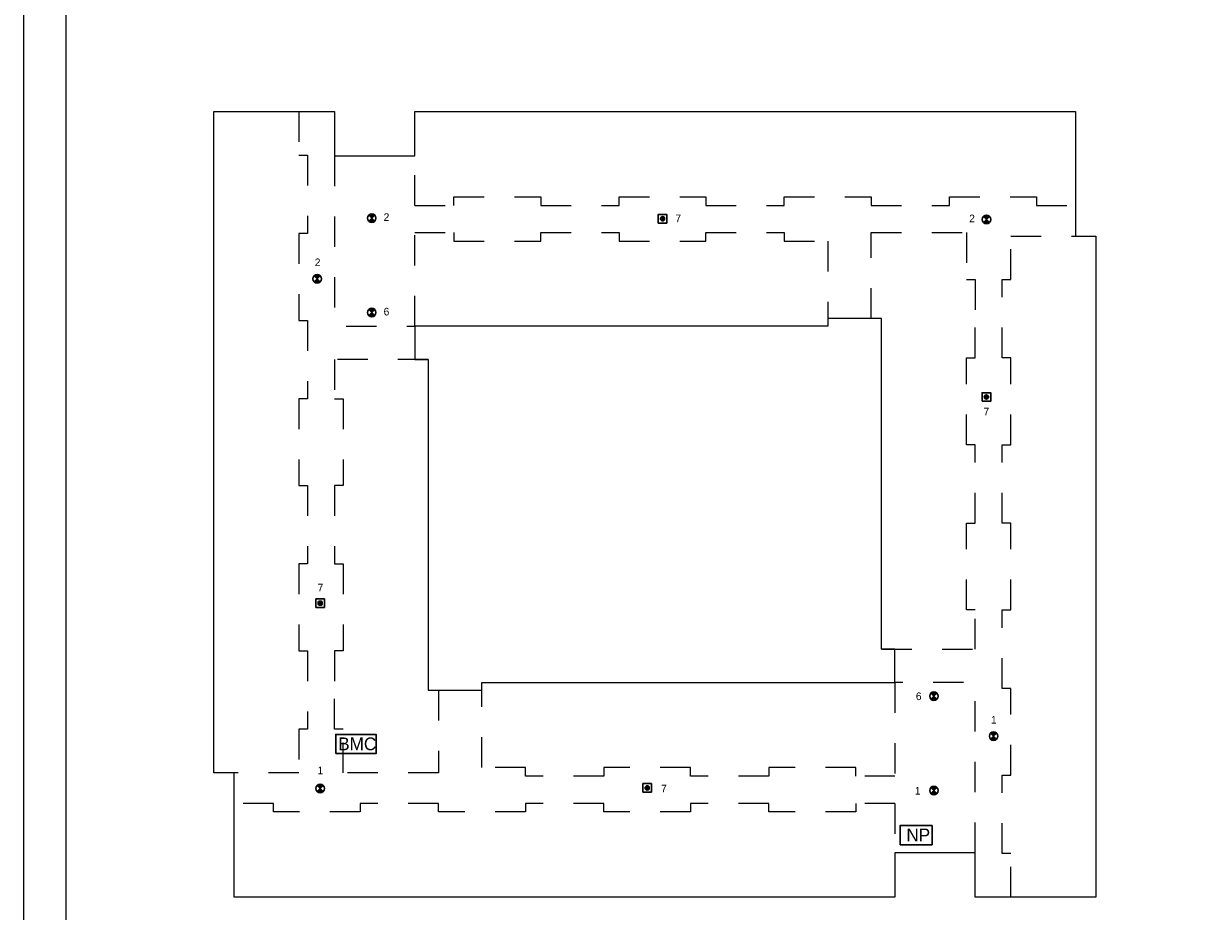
# Model space of a CAD drawing. Header units: millimetres. Extents: x -10 to 169, y 0 to 119.
# Tile 10 of 19: x 62 to 90, y 12 to 33. Entities that reach past the tile are written whole.
import ezdxf
from ezdxf.enums import TextEntityAlignment as Align

# ---------------------------------------------------------------- set-up
doc = ezdxf.new("R2010")
doc.units = ezdxf.units.MM
doc.linetypes.add('DGN2', pattern=[1.424392, 0.712196, -0.712196])
for name, color, linetype in [('11', 7, 'Continuous'), ('19', 7, 'Continuous'), ('31', 7, 'Continuous'), ('SYMBOLEN', 7, 'Continuous')]:
    doc.layers.add(name, color=color, linetype=linetype)
doc.styles.add('dgn001', font='dgn001.shx')

# ---------------------------------------------------------------- blocks, each defined once
blk = doc.blocks.new('EP95')
at = {"layer": '11'}
h = blk.add_hatch(color=3, dxfattribs=at)
edge = h.paths.add_edge_path()
edge.add_arc((0, 0.09999999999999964), 0.05, 0, 360)
at = {"layer": '11', "color": 3, "linetype": 'Continuous', "lineweight": 30, "flags": 128}
blk.add_lwpolyline([(-0.1000000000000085, 0), (0.09999999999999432, 0), (0.09999999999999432, 0.1999999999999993), (-0.1000000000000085, 0.1999999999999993), (-0.1000000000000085, 0)], dxfattribs=at)
at = {"layer": '11', "color": 3, "linetype": 'Continuous', "lineweight": 30}
blk.add_circle((0, 0.09999999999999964), 0.05, dxfattribs=at)
blk = doc.blocks.new('EK96')
at = {"layer": '19'}
h = blk.add_hatch(color=3, dxfattribs=at)
edge = h.paths.add_edge_path()
edge.add_line((0, 0), (-0.06999999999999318, 0.06999999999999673))
edge.add_line((-0.06999999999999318, 0.06999999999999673), (-0.07100000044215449, 0.07099999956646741))
edge.add_arc((7.105427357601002e-15, -0.001413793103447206), 0.1014137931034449, 45.56481111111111, 134.4351888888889, ccw=False)
edge.add_line((0.0710000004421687, 0.07099999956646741), (0.07000000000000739, 0.06999999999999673))
edge.add_line((0.07000000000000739, 0.06999999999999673), (0, 0))
h = blk.add_hatch(color=3, dxfattribs=at)
edge = h.paths.add_edge_path()
edge.add_arc((7.105427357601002e-15, 0.001413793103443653), 0.1014137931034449, 225.5648111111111, 314.4351888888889, ccw=False)
edge.add_line((-0.07100000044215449, -0.07099999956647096), (-0.06999999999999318, -0.07000000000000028))
edge.add_line((-0.06999999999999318, -0.07000000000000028), (0, 0))
edge.add_line((0, 0), (0.0710000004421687, -0.07099999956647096))
at = {"layer": '19', "color": 3, "linetype": 'Continuous', "lineweight": 30, "flags": 128}
for points in [[(0, 0), (-0.06999999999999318, 0.06999999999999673), (-0.07100000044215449, 0.07099999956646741, -0.4084507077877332), (0.0710000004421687, 0.07099999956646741), (0.07000000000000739, 0.06999999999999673), (0, 0)], [(0.0710000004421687, -0.07099999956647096, -0.4084507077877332), (-0.07100000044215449, -0.07099999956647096), (-0.06999999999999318, -0.07000000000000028), (0, 0), (0.0710000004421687, -0.07099999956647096)]]:
    blk.add_lwpolyline(points, format="xyb", dxfattribs=at)
at = {"layer": '19', "color": 3, "linetype": 'Continuous', "lineweight": 30}
blk.add_circle((0, 0), 0.1, dxfattribs=at)
blk = doc.blocks.new('EK97')
at = {"layer": '19'}
h = blk.add_hatch(color=3, dxfattribs=at)
edge = h.paths.add_edge_path()
edge.add_line((0, 0), (-0.06999999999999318, 0.07000000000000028))
edge.add_line((-0.06999999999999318, 0.07000000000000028), (-0.07100000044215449, 0.07099999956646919))
edge.add_arc((7.105427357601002e-15, -0.001413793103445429), 0.1014137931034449, 45.56481111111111, 134.4351888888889, ccw=False)
edge.add_line((0.0710000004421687, 0.07099999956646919), (0.07000000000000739, 0.07000000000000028))
edge.add_line((0.07000000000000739, 0.07000000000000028), (0, 0))
h = blk.add_hatch(color=3, dxfattribs=at)
edge = h.paths.add_edge_path()
edge.add_arc((7.105427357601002e-15, 0.001413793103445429), 0.1014137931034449, 225.5648111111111, 314.4351888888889, ccw=False)
edge.add_line((-0.07100000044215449, -0.07099999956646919), (-0.06999999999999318, -0.07000000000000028))
edge.add_line((-0.06999999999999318, -0.07000000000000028), (0, 0))
edge.add_line((0, 0), (0.0710000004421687, -0.07099999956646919))
at = {"layer": '19', "color": 3, "linetype": 'Continuous', "lineweight": 30, "flags": 128}
for points in [[(0, 0), (-0.06999999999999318, 0.07000000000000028), (-0.07100000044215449, 0.07099999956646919, -0.4084507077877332), (0.0710000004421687, 0.07099999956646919), (0.07000000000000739, 0.07000000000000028), (0, 0)], [(0.0710000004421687, -0.07099999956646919, -0.4084507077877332), (-0.07100000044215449, -0.07099999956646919), (-0.06999999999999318, -0.07000000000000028), (0, 0), (0.0710000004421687, -0.07099999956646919)]]:
    blk.add_lwpolyline(points, format="xyb", dxfattribs=at)
at = {"layer": '19', "color": 3, "linetype": 'Continuous', "lineweight": 30}
blk.add_circle((0, 0), 0.1, dxfattribs=at)
blk = doc.blocks.new('EP96')
at = {"layer": '11'}
h = blk.add_hatch(color=3, dxfattribs=at)
edge = h.paths.add_edge_path()
edge.add_arc((0, 0.1000000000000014), 0.05, 0, 360)
at = {"layer": '11', "color": 3, "linetype": 'Continuous', "lineweight": 30, "flags": 128}
blk.add_lwpolyline([(-0.09999999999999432, 0), (0.1000000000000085, 0), (0.1000000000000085, 0.1999999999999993), (-0.09999999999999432, 0.1999999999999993), (-0.09999999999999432, 0)], dxfattribs=at)
at = {"layer": '11', "color": 3, "linetype": 'Continuous', "lineweight": 30}
blk.add_circle((0, 0.1000000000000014), 0.05, dxfattribs=at)
blk = doc.blocks.new('EP97')
at = {"layer": '11'}
h = blk.add_hatch(color=3, dxfattribs=at)
edge = h.paths.add_edge_path()
edge.add_arc((0, 0.1000000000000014), 0.05, 0, 360)
at = {"layer": '11', "color": 3, "linetype": 'Continuous', "lineweight": 30, "flags": 128}
blk.add_lwpolyline([(-0.09999999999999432, 0), (0.09999999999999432, 0), (0.09999999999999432, 0.1999999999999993), (-0.09999999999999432, 0.1999999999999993), (-0.09999999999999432, 0)], dxfattribs=at)
at = {"layer": '11', "color": 3, "linetype": 'Continuous', "lineweight": 30}
blk.add_circle((0, 0.1000000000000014), 0.05, dxfattribs=at)
blk = doc.blocks.new('EK98')
at = {"layer": '19'}
h = blk.add_hatch(color=3, dxfattribs=at)
edge = h.paths.add_edge_path()
edge.add_line((0, 0), (-0.07000000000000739, 0.07000000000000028))
edge.add_line((-0.07000000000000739, 0.07000000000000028), (-0.07100000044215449, 0.07099999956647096))
edge.add_arc((0, -0.001413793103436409), 0.1014137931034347, 45.56481111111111, 134.4351888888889, ccw=False)
edge.add_line((0.07100000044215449, 0.07099999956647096), (0.06999999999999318, 0.07000000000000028))
edge.add_line((0.06999999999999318, 0.07000000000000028), (0, 0))
h = blk.add_hatch(color=3, dxfattribs=at)
edge = h.paths.add_edge_path()
edge.add_arc((0, 0.001413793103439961), 0.1014137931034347, 225.5648111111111, 314.4351888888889, ccw=False)
edge.add_line((-0.07100000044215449, -0.07099999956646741), (-0.07000000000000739, -0.07000000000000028))
edge.add_line((-0.07000000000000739, -0.07000000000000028), (0, 0))
edge.add_line((0, 0), (0.07100000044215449, -0.07099999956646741))
at = {"layer": '19', "color": 3, "linetype": 'Continuous', "lineweight": 30, "flags": 128}
for points in [[(0, 0), (-0.07000000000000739, 0.07000000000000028), (-0.07100000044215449, 0.07099999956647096, -0.4084507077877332), (0.07100000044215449, 0.07099999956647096), (0.06999999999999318, 0.07000000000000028), (0, 0)], [(0.07100000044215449, -0.07099999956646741, -0.4084507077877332), (-0.07100000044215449, -0.07099999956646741), (-0.07000000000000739, -0.07000000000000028), (0, 0), (0.07100000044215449, -0.07099999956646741)]]:
    blk.add_lwpolyline(points, format="xyb", dxfattribs=at)
at = {"layer": '19', "color": 3, "linetype": 'Continuous', "lineweight": 30}
blk.add_circle((0, 0), 0.1, dxfattribs=at)
blk = doc.blocks.new('EP98')
at = {"layer": '11'}
h = blk.add_hatch(color=3, dxfattribs=at)
edge = h.paths.add_edge_path()
edge.add_arc((0, 0.1000000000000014), 0.05, 0, 360)
at = {"layer": '11', "color": 3, "linetype": 'Continuous', "lineweight": 30, "flags": 128}
blk.add_lwpolyline([(-0.1000000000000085, 0), (0.09999999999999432, 0), (0.09999999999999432, 0.2000000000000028), (-0.1000000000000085, 0.2000000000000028), (-0.1000000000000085, 0)], dxfattribs=at)
at = {"layer": '11', "color": 3, "linetype": 'Continuous', "lineweight": 30}
blk.add_circle((0, 0.1000000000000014), 0.05, dxfattribs=at)
blk = doc.blocks.new('EK99')
at = {"layer": '19'}
h = blk.add_hatch(color=3, dxfattribs=at)
edge = h.paths.add_edge_path()
edge.add_line((0, 0), (-0.07000000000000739, 0.07000000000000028))
edge.add_line((-0.07000000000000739, 0.07000000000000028), (-0.0710000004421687, 0.07099999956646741))
edge.add_arc((-7.105427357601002e-15, -0.001413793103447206), 0.1014137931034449, 45.56481111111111, 134.4351888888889, ccw=False)
edge.add_line((0.07100000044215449, 0.07099999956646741), (0.06999999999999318, 0.07000000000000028))
edge.add_line((0.06999999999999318, 0.07000000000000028), (0, 0))
h = blk.add_hatch(color=3, dxfattribs=at)
edge = h.paths.add_edge_path()
edge.add_arc((-7.105427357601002e-15, 0.001413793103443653), 0.1014137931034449, 225.5648111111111, 314.4351888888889, ccw=False)
edge.add_line((-0.0710000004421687, -0.07099999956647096), (-0.07000000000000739, -0.07000000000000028))
edge.add_line((-0.07000000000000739, -0.07000000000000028), (0, 0))
edge.add_line((0, 0), (0.07100000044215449, -0.07099999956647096))
at = {"layer": '19', "color": 3, "linetype": 'Continuous', "lineweight": 30, "flags": 128}
for points in [[(0, 0), (-0.07000000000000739, 0.07000000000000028), (-0.0710000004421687, 0.07099999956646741, -0.4084507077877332), (0.07100000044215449, 0.07099999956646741), (0.06999999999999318, 0.07000000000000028), (0, 0)], [(0.07100000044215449, -0.07099999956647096, -0.4084507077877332), (-0.0710000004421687, -0.07099999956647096), (-0.07000000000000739, -0.07000000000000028), (0, 0), (0.07100000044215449, -0.07099999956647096)]]:
    blk.add_lwpolyline(points, format="xyb", dxfattribs=at)
at = {"layer": '19', "color": 3, "linetype": 'Continuous', "lineweight": 30}
blk.add_circle((0, 0), 0.1, dxfattribs=at)
blk = doc.blocks.new('EK910')
at = {"layer": '19'}
h = blk.add_hatch(color=3, dxfattribs=at)
edge = h.paths.add_edge_path()
edge.add_line((0, 0), (-0.07000000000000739, 0.07000000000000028))
edge.add_line((-0.07000000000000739, 0.07000000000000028), (-0.0710000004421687, 0.07099999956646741))
edge.add_arc((-7.105427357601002e-15, -0.001413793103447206), 0.1014137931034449, 45.56481111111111, 134.4351888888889, ccw=False)
edge.add_line((0.07100000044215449, 0.07099999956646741), (0.06999999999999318, 0.07000000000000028))
edge.add_line((0.06999999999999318, 0.07000000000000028), (0, 0))
h = blk.add_hatch(color=3, dxfattribs=at)
edge = h.paths.add_edge_path()
edge.add_arc((-7.105427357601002e-15, 0.001413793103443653), 0.1014137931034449, 225.5648111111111, 314.4351888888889, ccw=False)
edge.add_line((-0.0710000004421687, -0.07099999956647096), (-0.07000000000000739, -0.07000000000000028))
edge.add_line((-0.07000000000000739, -0.07000000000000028), (0, 0))
edge.add_line((0, 0), (0.07100000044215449, -0.07099999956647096))
at = {"layer": '19', "color": 3, "linetype": 'Continuous', "lineweight": 30, "flags": 128}
for points in [[(0, 0), (-0.07000000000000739, 0.07000000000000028), (-0.0710000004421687, 0.07099999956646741, -0.4084507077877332), (0.07100000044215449, 0.07099999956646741), (0.06999999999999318, 0.07000000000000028), (0, 0)], [(0.07100000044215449, -0.07099999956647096, -0.4084507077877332), (-0.0710000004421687, -0.07099999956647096), (-0.07000000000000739, -0.07000000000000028), (0, 0), (0.07100000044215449, -0.07099999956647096)]]:
    blk.add_lwpolyline(points, format="xyb", dxfattribs=at)
at = {"layer": '19', "color": 3, "linetype": 'Continuous', "lineweight": 30}
blk.add_circle((0, 0), 0.1, dxfattribs=at)
blk = doc.blocks.new('EK911')
at = {"layer": '19'}
h = blk.add_hatch(color=3, dxfattribs=at)
edge = h.paths.add_edge_path()
edge.add_line((0, 0), (-0.07000000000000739, 0.07000000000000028))
edge.add_line((-0.07000000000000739, 0.07000000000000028), (-0.07100000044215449, 0.07099999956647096))
edge.add_arc((0, -0.001413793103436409), 0.1014137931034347, 45.56481111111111, 134.4351888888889, ccw=False)
edge.add_line((0.07100000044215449, 0.07099999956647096), (0.06999999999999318, 0.07000000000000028))
edge.add_line((0.06999999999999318, 0.07000000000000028), (0, 0))
h = blk.add_hatch(color=3, dxfattribs=at)
edge = h.paths.add_edge_path()
edge.add_arc((0, 0.001413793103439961), 0.1014137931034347, 225.5648111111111, 314.4351888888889, ccw=False)
edge.add_line((-0.07100000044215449, -0.07099999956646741), (-0.07000000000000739, -0.07000000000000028))
edge.add_line((-0.07000000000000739, -0.07000000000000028), (0, 0))
edge.add_line((0, 0), (0.07100000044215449, -0.07099999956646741))
at = {"layer": '19', "color": 3, "linetype": 'Continuous', "lineweight": 30, "flags": 128}
for points in [[(0, 0), (-0.07000000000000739, 0.07000000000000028), (-0.07100000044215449, 0.07099999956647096, -0.4084507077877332), (0.07100000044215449, 0.07099999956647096), (0.06999999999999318, 0.07000000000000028), (0, 0)], [(0.07100000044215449, -0.07099999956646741, -0.4084507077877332), (-0.07100000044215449, -0.07099999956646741), (-0.07000000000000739, -0.07000000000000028), (0, 0), (0.07100000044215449, -0.07099999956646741)]]:
    blk.add_lwpolyline(points, format="xyb", dxfattribs=at)
at = {"layer": '19', "color": 3, "linetype": 'Continuous', "lineweight": 30}
blk.add_circle((0, 0), 0.1, dxfattribs=at)
blk = doc.blocks.new('EK912')
at = {"layer": '19'}
h = blk.add_hatch(color=3, dxfattribs=at)
edge = h.paths.add_edge_path()
edge.add_line((0, 0), (-0.07000000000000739, 0.07000000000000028))
edge.add_line((-0.07000000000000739, 0.07000000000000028), (-0.07100000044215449, 0.07099999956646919))
edge.add_arc((0, -0.001413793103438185), 0.1014137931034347, 45.56481111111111, 134.4351888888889, ccw=False)
edge.add_line((0.07100000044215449, 0.07099999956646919), (0.06999999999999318, 0.07000000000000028))
edge.add_line((0.06999999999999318, 0.07000000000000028), (0, 0))
h = blk.add_hatch(color=3, dxfattribs=at)
edge = h.paths.add_edge_path()
edge.add_arc((0, 0.001413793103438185), 0.1014137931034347, 225.5648111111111, 314.4351888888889, ccw=False)
edge.add_line((-0.07100000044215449, -0.07099999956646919), (-0.07000000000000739, -0.07000000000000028))
edge.add_line((-0.07000000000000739, -0.07000000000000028), (0, 0))
edge.add_line((0, 0), (0.07100000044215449, -0.07099999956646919))
at = {"layer": '19', "color": 3, "linetype": 'Continuous', "lineweight": 30, "flags": 128}
for points in [[(0, 0), (-0.07000000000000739, 0.07000000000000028), (-0.07100000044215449, 0.07099999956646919, -0.4084507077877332), (0.07100000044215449, 0.07099999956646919), (0.06999999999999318, 0.07000000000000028), (0, 0)], [(0.07100000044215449, -0.07099999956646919, -0.4084507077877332), (-0.07100000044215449, -0.07099999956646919), (-0.07000000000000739, -0.07000000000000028), (0, 0), (0.07100000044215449, -0.07099999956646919)]]:
    blk.add_lwpolyline(points, format="xyb", dxfattribs=at)
at = {"layer": '19', "color": 3, "linetype": 'Continuous', "lineweight": 30}
blk.add_circle((0, 0), 0.1, dxfattribs=at)
blk = doc.blocks.new('EK913')
at = {"layer": '19'}
h = blk.add_hatch(color=3, dxfattribs=at)
edge = h.paths.add_edge_path()
edge.add_line((0, 0), (-0.07000000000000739, 0.07000000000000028))
edge.add_line((-0.07000000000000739, 0.07000000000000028), (-0.0710000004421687, 0.07099999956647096))
edge.add_arc((-7.105427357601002e-15, -0.001413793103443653), 0.1014137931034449, 45.56481111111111, 134.4351888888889, ccw=False)
edge.add_line((0.07100000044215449, 0.07099999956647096), (0.06999999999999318, 0.07000000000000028))
edge.add_line((0.06999999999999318, 0.07000000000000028), (0, 0))
h = blk.add_hatch(color=3, dxfattribs=at)
edge = h.paths.add_edge_path()
edge.add_arc((-7.105427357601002e-15, 0.001413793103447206), 0.1014137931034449, 225.5648111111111, 314.4351888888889, ccw=False)
edge.add_line((-0.0710000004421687, -0.07099999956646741), (-0.07000000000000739, -0.07000000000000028))
edge.add_line((-0.07000000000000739, -0.07000000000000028), (0, 0))
edge.add_line((0, 0), (0.07100000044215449, -0.07099999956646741))
at = {"layer": '19', "color": 3, "linetype": 'Continuous', "lineweight": 30, "flags": 128}
for points in [[(0, 0), (-0.07000000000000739, 0.07000000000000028), (-0.0710000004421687, 0.07099999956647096, -0.4084507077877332), (0.07100000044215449, 0.07099999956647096), (0.06999999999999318, 0.07000000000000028), (0, 0)], [(0.07100000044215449, -0.07099999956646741, -0.4084507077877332), (-0.0710000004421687, -0.07099999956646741), (-0.07000000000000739, -0.07000000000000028), (0, 0), (0.07100000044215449, -0.07099999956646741)]]:
    blk.add_lwpolyline(points, format="xyb", dxfattribs=at)
at = {"layer": '19', "color": 3, "linetype": 'Continuous', "lineweight": 30}
blk.add_circle((0, 0), 0.1, dxfattribs=at)
blk = doc.blocks.new('EW8')
at = {"layer": '31', "color": 3, "linetype": 'Continuous', "lineweight": 30, "flags": 128}
blk.add_lwpolyline([(-0.4749999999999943, -0.4499999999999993), (0.4750000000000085, -0.4499999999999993), (0.4750000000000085, 0), (-0.4749999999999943, 0), (-0.4749999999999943, -0.4499999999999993)], dxfattribs=at)
at = {"layer": '31', "color": 2, "linetype": 'Continuous', "lineweight": 13, "style": 'dgn001'}
blk.add_text('BMC', height=0.3, dxfattribs=at).set_placement((0.03200000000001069, -0.2199999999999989), align=Align.MIDDLE_CENTER)
blk = doc.blocks.new('EW7')
at = {"layer": '31', "color": 3, "linetype": 'Continuous', "lineweight": 30, "flags": 128}
blk.add_lwpolyline([(-0.375, -0.4500000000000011), (0.375, -0.4500000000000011), (0.375, 0), (-0.375, 0), (-0.375, -0.4500000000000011)], dxfattribs=at)
at = {"layer": '31', "color": 2, "linetype": 'Continuous', "lineweight": 13, "style": 'dgn001'}
blk.add_text('NP', height=0.299982, dxfattribs=at).set_placement((0.05198200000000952, -0.2200090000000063), align=Align.MIDDLE_CENTER)

msp = doc.modelspace()

# ---------------------------------------------------------------- linework, layer by layer
at = {"layer": 'SYMBOLEN', "color": 1, "linetype": 'DGN2', "lineweight": 0}
for p, q in [((68.544, 31.152), (68.544, 30.132)), ((68.544, 30.132), (68.744, 30.132)), ((68.744, 30.132), (68.744, 28.292)), ((71.264, 28.952), (71.264, 30.112)), ((71.264, 28.952), (72.184, 28.952)), ((72.184, 28.952), (72.184, 29.152)), ((72.184, 29.152), (74.224, 29.152)), ((74.224, 29.152), (74.224, 28.952)), ((74.224, 28.952), (76.06400000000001, 28.952)), ((76.06400000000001, 28.952), (76.06400000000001, 29.152)), ((76.06400000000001, 29.152), (78.104, 29.152)), ((78.104, 29.152), (78.104, 28.952)), ((78.104, 28.952), (79.944, 28.952)), ((79.944, 28.952), (79.944, 29.152)), ((79.944, 29.152), (81.984, 29.152)), ((81.984, 29.152), (81.984, 28.952)), ((81.984, 28.952), (83.824, 28.952)), ((83.824, 28.952), (83.824, 29.152)), ((83.824, 29.152), (85.864, 29.152)), ((85.864, 29.152), (85.864, 28.952)), ((85.864, 28.952), (86.784, 28.952)), ((68.744, 28.292), (68.544, 28.292)), ((68.544, 28.292), (68.544, 26.252)), ((71.264, 28.312), (72.184, 28.312)), ((71.264, 26.112), (71.264, 28.312)), ((72.184, 28.312), (72.184, 28.112)), ((72.184, 28.112), (74.224, 28.112)), ((74.224, 28.112), (74.224, 28.312)), ((74.224, 28.312), (76.06400000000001, 28.312)), ((76.06400000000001, 28.312), (76.06400000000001, 28.112)), ((76.06400000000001, 28.112), (78.104, 28.112)), ((78.104, 28.112), (78.104, 28.312)), ((78.104, 28.312), (79.944, 28.312)), ((79.944, 28.312), (79.944, 28.112)), ((79.944, 28.112), (80.964, 28.112)), ((80.964, 28.112), (80.964, 26.112)), ((81.984, 26.292), (81.984, 28.312)), ((81.984, 28.312), (84.224, 28.312)), ((84.224, 28.312), (84.224, 27.212)), ((85.264, 28.232), (86.784, 28.232)), ((85.264, 27.212), (85.264, 28.232)), ((84.224, 27.212), (84.424, 27.212)), ((84.424, 27.212), (84.424, 26.292)), ((85.06400000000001, 25.372), (85.06400000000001, 27.212)), ((85.06400000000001, 27.212), (85.264, 27.212)), ((68.544, 26.252), (68.744, 26.252)), ((68.744, 26.252), (68.744, 24.412)), ((84.424, 25.372), (84.424, 26.292)), ((71.584, 25.332), (69.384, 25.332)), ((69.384, 25.332), (69.384, 24.412)), ((84.224, 23.332), (84.224, 25.372)), ((84.224, 25.372), (84.424, 25.372)), ((85.264, 25.372), (85.06400000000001, 25.372)), ((85.264, 23.332), (85.264, 25.372)), ((68.744, 24.412), (68.544, 24.412)), ((68.544, 24.412), (68.544, 22.372)), ((69.384, 24.412), (69.584, 24.412)), ((69.584, 24.412), (69.584, 22.372)), ((84.424, 23.332), (84.224, 23.332)), ((84.424, 21.492), (84.424, 23.332)), ((85.06400000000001, 21.492), (85.06400000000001, 23.332)), ((85.06400000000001, 23.332), (85.264, 23.332)), ((68.544, 22.372), (68.744, 22.372)), ((68.744, 22.372), (68.744, 20.532)), ((69.584, 22.372), (69.384, 22.372)), ((69.384, 22.372), (69.384, 20.532)), ((84.224, 19.452), (84.224, 21.492)), ((84.224, 21.492), (84.424, 21.492)), ((85.264, 21.492), (85.06400000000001, 21.492)), ((85.264, 19.452), (85.264, 21.492)), ((68.744, 20.532), (68.544, 20.532)), ((68.544, 20.532), (68.544, 18.492)), ((69.384, 20.532), (69.584, 20.532)), ((69.584, 20.532), (69.584, 18.492)), ((84.424, 19.452), (84.224, 19.452)), ((84.424, 18.532), (84.424, 19.452)), ((85.06400000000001, 17.612), (85.06400000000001, 19.452)), ((85.06400000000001, 19.452), (85.264, 19.452)), ((68.544, 18.492), (68.744, 18.492)), ((68.744, 18.492), (68.744, 16.652)), ((69.584, 18.492), (69.384, 18.492)), ((69.384, 18.492), (69.384, 17.572)), ((82.224, 18.532), (84.424, 18.532)), ((69.384, 16.652), (69.384, 17.572)), ((71.824, 17.572), (71.824, 15.632)), ((72.84400000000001, 15.752), (72.84400000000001, 17.752)), ((82.544, 17.752), (82.544, 15.552)), ((85.264, 17.612), (85.06400000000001, 17.612)), ((85.264, 15.572), (85.264, 17.612)), ((68.744, 16.652), (68.544, 16.652)), ((68.544, 16.652), (68.544, 15.632)), ((69.584, 16.652), (69.384, 16.652)), ((69.584, 15.632), (69.584, 16.652)), ((68.544, 15.632), (67.024, 15.632)), ((71.824, 15.632), (69.584, 15.632)), ((73.864, 15.752), (72.84400000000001, 15.752)), ((73.864, 15.552), (73.864, 15.752)), ((77.744, 15.752), (75.70400000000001, 15.752)), ((75.70400000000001, 15.752), (75.70400000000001, 15.552)), ((77.744, 15.552), (77.744, 15.752)), ((81.624, 15.752), (79.584, 15.752)), ((79.584, 15.752), (79.584, 15.552)), ((81.624, 15.552), (81.624, 15.752)), ((75.70400000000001, 15.552), (73.864, 15.552)), ((79.584, 15.552), (77.744, 15.552)), ((82.544, 15.552), (81.624, 15.552)), ((85.06400000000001, 13.732), (85.06400000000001, 15.572)), ((85.06400000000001, 15.572), (85.264, 15.572)), ((67.944, 14.912), (67.024, 14.912)), ((67.944, 14.712), (67.944, 14.912)), ((71.824, 14.912), (69.984, 14.912)), ((69.984, 14.912), (69.984, 14.712)), ((71.824, 14.712), (71.824, 14.912)), ((75.70400000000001, 14.912), (73.864, 14.912)), ((73.864, 14.912), (73.864, 14.712)), ((75.70400000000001, 14.712), (75.70400000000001, 14.912)), ((79.584, 14.912), (77.744, 14.912)), ((77.744, 14.912), (77.744, 14.712)), ((79.584, 14.712), (79.584, 14.912)), ((82.544, 14.912), (81.624, 14.912)), ((81.624, 14.912), (81.624, 14.712)), ((82.544, 14.912), (82.544, 13.752)), ((69.984, 14.712), (67.944, 14.712)), ((73.864, 14.712), (71.824, 14.712)), ((77.744, 14.712), (75.70400000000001, 14.712)), ((81.624, 14.712), (79.584, 14.712)), ((85.264, 13.732), (85.06400000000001, 13.732)), ((85.264, 12.712), (85.264, 13.732))]:
    msp.add_line(p, q, dxfattribs=at)
at = {"layer": 'SYMBOLEN', "color": 1, "linetype": 'Continuous', "lineweight": 0, "flags": 128}
for points in [[(62.081, 56.83), (118.422, 56.83), (118.422, 8.761000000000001), (62.081, 8.761000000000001), (62.081, 56.83)], [(63.081, 55.83), (117.422, 55.83), (117.422, 9.761000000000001), (63.081, 9.761000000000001), (63.081, 55.83)]]:
    msp.add_lwpolyline(points, dxfattribs=at)
at = {"layer": 'SYMBOLEN', "color": 1, "linetype": 'Continuous', "lineweight": 13, "flags": 128}
for points in [[(84.424, 13.752), (82.544, 13.752), (82.544, 12.71), (67.024, 12.71), (67.024, 15.632), (66.544, 15.632), (66.544, 31.152), (69.384, 31.152), (69.384, 30.112), (71.264, 30.112), (71.264, 31.153), (86.784, 31.153), (86.784, 28.232), (87.264, 28.232), (87.264, 12.712), (84.424, 12.712), (84.424, 13.752)], [(80.964, 26.112), (71.264, 26.112), (71.264, 25.332), (71.584, 25.332), (71.584, 17.572), (72.84400000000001, 17.572), (72.84400000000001, 17.752), (82.544, 17.752), (82.544, 18.532), (82.224, 18.532), (82.224, 26.292), (80.964, 26.292), (80.964, 26.112)]]:
    msp.add_lwpolyline(points, dxfattribs=at)
at = {"layer": 'SYMBOLEN', "color": 1, "linetype": 'DGN2', "lineweight": 0, "flags": 128}
for points in [[(69.384, 30.112), (69.384, 26.112), (71.264, 26.112)], [(84.424, 13.752), (84.424, 17.752), (82.544, 17.752)]]:
    msp.add_lwpolyline(points, dxfattribs=at)

# ---------------------------------------------------------------- block references
at = {"color": 1, "linetype": 'Continuous', "lineweight": 0}
for name, p in [('EK99', (70.254, 28.652)), ('EP98', (77.084, 28.537)), ('EK98', (84.691, 28.622)), ('EK913', (68.97500000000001, 27.229)), ('EK910', (70.254, 26.434)), ('EP97', (84.691, 24.352)), ('EP96', (69.044, 19.512)), ('EK911', (83.459, 17.43)), ('EW8', (69.883, 16.529)), ('EK96', (84.86, 16.49)), ('EK97', (69.044, 15.26)), ('EP95', (76.724, 15.175)), ('EK912', (83.459, 15.212)), ('EW7', (83.039, 14.39))]:
    msp.add_blockref(name, p, dxfattribs=at)

# ---------------------------------------------------------------- texts
at = {"layer": 'SYMBOLEN', "color": 1, "linetype": 'Continuous', "lineweight": 0, "style": 'dgn001'}
for s, p in [('2', (70.534, 28.585)), ('7', (77.386, 28.555)), ('2', (84.287, 28.555)), ('2', (68.917, 27.524)), ('6', (70.534, 26.367)), ('7', (84.624, 24.021)), ('7', (68.983, 19.886)), ('6', (83.034, 17.337)), ('1', (84.798, 16.783)), ('1', (68.983, 15.597)), ('7', (77.049, 15.168)), ('1', (83.011, 15.119))]:
    msp.add_text(s, height=0.18, dxfattribs=at).set_placement(p)

doc.saveas('drawing.dxf')
